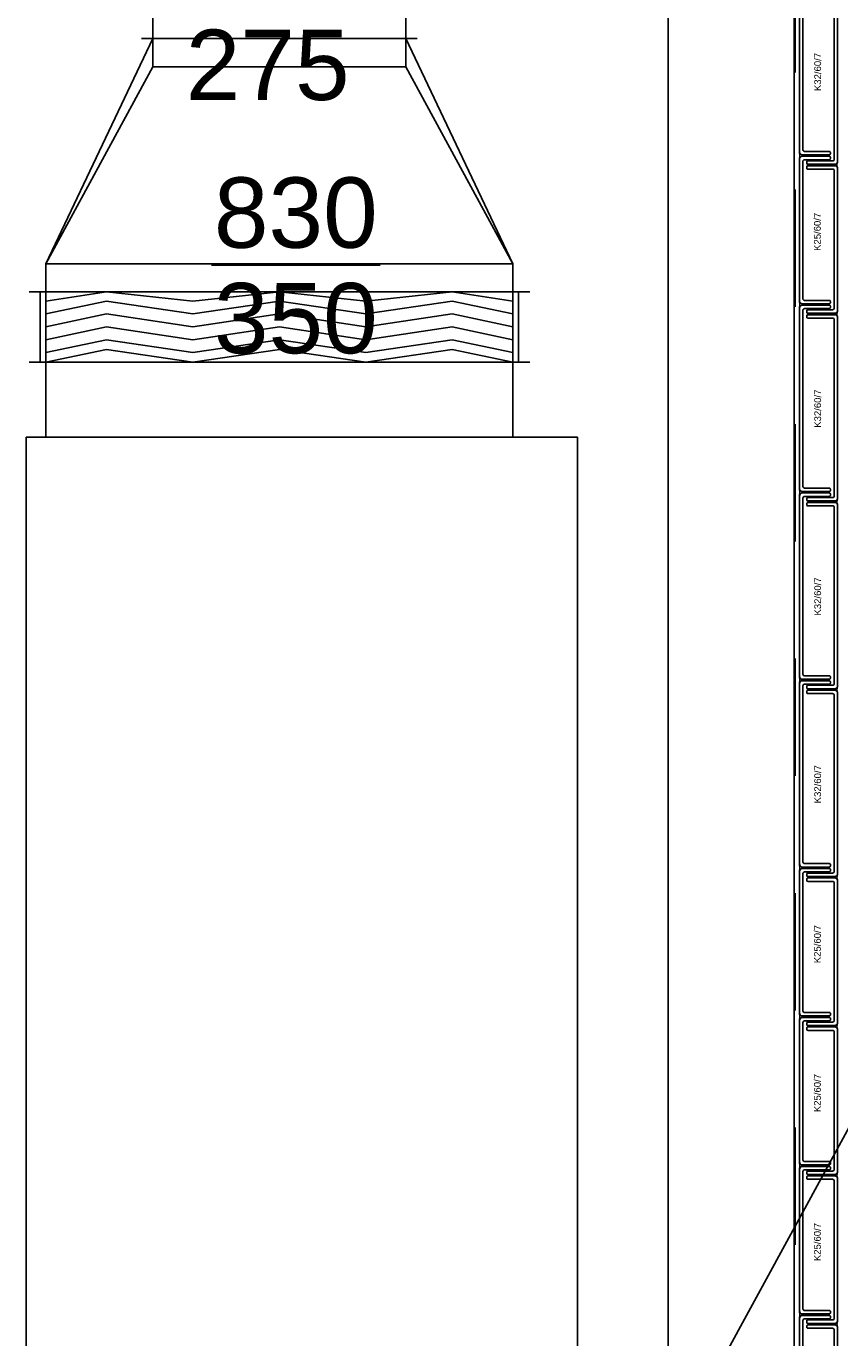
# Model space of a CAD drawing. Header units: metres. Extents: x 0 to 32.9, y 0 to 31.7.
# Tile 24 of 39: x 26.2 to 27.6, y 24.3 to 26.7. Entities that reach past the tile are written whole.
import ezdxf
from ezdxf.enums import TextEntityAlignment as Align

# ---------------------------------------------------------------- set-up
doc = ezdxf.new("R2010")
doc.units = ezdxf.units.M
doc.linetypes.add('Dash Style-1', pattern=[0.41664, 0.20828, -0.20836])
doc.linetypes.add('DGN Style 5', pattern=[0.320236, 0.137244, -0.182992])
for name, color, linetype in [('003ARCH_A', 7, 'Continuous'), ('003TX_TXT', 7, 'Continuous'), ('004TGA_L', 50, 'Continuous'), ('004TX_TXT', 7, 'Continuous')]:
    doc.layers.add(name, color=color, linetype=linetype)
doc.styles.add('ARIAL', font='arial.ttf')

msp = doc.modelspace()

# ---------------------------------------------------------------- linework, layer by layer
at = {"layer": '003ARCH_A', "color": 253, "linetype": 'Dash Style-1'}
msp.add_line((27.5184, 13.6555), (27.5184, 28.7372), dxfattribs=at)
at = {"layer": '003ARCH_A', "color": 253}
for p, q in [((27.5164, 28.6523), (27.5164, 13.6573)), ((27.2924, 28.4248), (27.2924, 13.8848))]:
    msp.add_line(p, q, dxfattribs=at)
at = {"layer": '003ARCH_A', "color": 253, "linetype": 'Continuous', "lineweight": 18}
for p, q in [((27.526, 26.4289), (27.5263, 26.4279)), ((27.526, 26.4281), (27.526, 26.4289)), ((27.526, 26.4278), (27.526, 26.4281)), ((27.5261, 26.4275), (27.526, 26.4278)), ((27.5261, 26.427), (27.5261, 26.4275)), ((27.5262, 26.4266), (27.5261, 26.427)), ((27.5263, 26.4261), (27.5262, 26.4266)), ((27.5263, 26.4279), (27.5269, 26.4269)), ((27.5264, 26.4244), (27.5263, 26.4261)), ((27.5264, 26.4238), (27.5264, 26.4244)), ((27.5269, 26.4269), (27.5279, 26.4259)), ((27.5279, 26.4259), (27.5289, 26.4253)), ((27.5289, 26.4253), (27.5299, 26.425)), ((27.5299, 26.425), (27.53, 26.4246)), ((27.53, 26.4246), (27.5301, 26.4244)), ((27.5301, 26.4244), (27.5301, 26.4242)), ((27.5301, 26.4242), (27.5301, 26.4239)), ((27.526, 26.4182), (27.5262, 26.4197)), ((27.5263, 26.4193), (27.526, 26.4182)), ((27.5262, 26.4202), (27.5263, 26.4206)), ((27.5262, 26.4197), (27.5262, 26.4202)), ((27.5263, 26.421), (27.5264, 26.4215)), ((27.5263, 26.4206), (27.5263, 26.421)), ((27.5269, 26.4203), (27.5263, 26.4193)), ((27.5264, 26.4231), (27.5264, 26.4238)), ((27.5264, 26.4226), (27.5264, 26.4231)), ((27.5264, 26.422), (27.5264, 26.4226)), ((27.5264, 26.4215), (27.5264, 26.422)), ((27.5279, 26.4213), (27.5269, 26.4203)), ((27.5289, 26.4218), (27.5279, 26.4213)), ((27.5299, 26.4222), (27.5289, 26.4218)), ((27.53, 26.4223), (27.5299, 26.4222)), ((27.5301, 26.4225), (27.53, 26.4223)), ((27.5301, 26.4239), (27.5301, 26.4238)), ((27.5301, 26.4238), (27.5301, 26.4235)), ((27.5301, 26.4235), (27.5301, 26.4233)), ((27.5301, 26.4233), (27.5301, 26.4231)), ((27.5301, 26.4231), (27.5301, 26.4229)), ((27.5301, 26.4229), (27.5301, 26.4225)), ((27.5895, 26.4075), (27.5894, 26.4073)), ((27.5894, 26.4073), (27.5894, 26.4071)), ((27.5894, 26.4071), (27.5894, 26.4069)), ((27.5894, 26.4069), (27.5894, 26.4067)), ((27.5894, 26.4067), (27.5894, 26.4065)), ((27.5894, 26.4065), (27.5894, 26.4062)), ((27.5894, 26.4062), (27.5894, 26.406)), ((27.5894, 26.406), (27.5895, 26.4057)), ((27.5896, 26.4082), (27.5895, 26.4078)), ((27.5895, 26.4078), (27.5895, 26.4075)), ((27.5895, 26.4057), (27.5895, 26.4054)), ((27.5895, 26.4054), (27.5896, 26.4053)), ((27.5906, 26.4085), (27.5896, 26.4082)), ((27.5896, 26.4053), (27.5906, 26.405)), ((27.5916, 26.4091), (27.5906, 26.4085)), ((27.5906, 26.405), (27.5916, 26.4044)), ((27.5926, 26.4101), (27.5916, 26.4091)), ((27.5916, 26.4044), (27.5926, 26.4034)), ((27.5932, 26.4111), (27.5926, 26.4101)), ((27.5926, 26.4034), (27.5932, 26.4024)), ((27.5931, 26.4075), (27.5932, 26.4092)), ((27.5931, 26.4069), (27.5931, 26.4075)), ((27.5931, 26.4063), (27.5931, 26.4069)), ((27.5931, 26.4058), (27.5931, 26.4063)), ((27.5931, 26.4051), (27.5931, 26.4058)), ((27.5932, 26.4046), (27.5931, 26.4051)), ((27.5935, 26.4121), (27.5932, 26.4111)), ((27.5932, 26.4092), (27.5934, 26.4098)), ((27.5932, 26.4042), (27.5932, 26.4046)), ((27.5932, 26.4038), (27.5932, 26.4042)), ((27.5933, 26.4033), (27.5932, 26.4038)), ((27.5932, 26.4024), (27.5935, 26.4014)), ((27.5934, 26.4029), (27.5933, 26.4033)), ((27.5934, 26.4102), (27.5935, 26.4106)), ((27.5934, 26.4098), (27.5934, 26.4102)), ((27.5935, 26.4014), (27.5934, 26.4029)), ((27.5935, 26.4113), (27.5935, 26.4121)), ((27.5935, 26.4109), (27.5935, 26.4113)), ((27.5935, 26.4106), (27.5935, 26.4109)), ((27.526, 26.1643), (27.5263, 26.1633)), ((27.526, 26.1635), (27.526, 26.1643)), ((27.526, 26.1632), (27.526, 26.1635)), ((27.526, 26.1628), (27.526, 26.1632)), ((27.5261, 26.1624), (27.526, 26.1628)), ((27.526, 26.1536), (27.5261, 26.1551)), ((27.5263, 26.1546), (27.526, 26.1536)), ((27.5261, 26.162), (27.5261, 26.1624)), ((27.5263, 26.1615), (27.5261, 26.162)), ((27.5261, 26.1551), (27.5262, 26.1556)), ((27.5262, 26.1556), (27.5263, 26.156)), ((27.5263, 26.1633), (27.5269, 26.1623)), ((27.5264, 26.1597), (27.5263, 26.1615)), ((27.5263, 26.1569), (27.5264, 26.1574)), ((27.5263, 26.1564), (27.5263, 26.1569)), ((27.5263, 26.156), (27.5263, 26.1564)), ((27.5269, 26.1556), (27.5263, 26.1546)), ((27.5264, 26.1592), (27.5264, 26.1597)), ((27.5264, 26.1585), (27.5264, 26.1592)), ((27.5264, 26.158), (27.5264, 26.1585)), ((27.5264, 26.1574), (27.5264, 26.158)), ((27.5269, 26.1623), (27.5279, 26.1613)), ((27.5279, 26.1566), (27.5269, 26.1556)), ((27.5279, 26.1613), (27.5289, 26.1607)), ((27.5289, 26.1572), (27.5279, 26.1566)), ((27.5289, 26.1607), (27.5299, 26.1604)), ((27.5299, 26.1575), (27.5289, 26.1572)), ((27.5299, 26.1604), (27.53, 26.16)), ((27.53, 26.1577), (27.5299, 26.1575)), ((27.53, 26.16), (27.53, 26.1598)), ((27.53, 26.1598), (27.5301, 26.1595)), ((27.5301, 26.1582), (27.53, 26.1579)), ((27.53, 26.1579), (27.53, 26.1577)), ((27.5301, 26.1595), (27.5301, 26.1593)), ((27.5301, 26.1593), (27.5301, 26.1591)), ((27.5301, 26.1591), (27.5301, 26.1589)), ((27.5301, 26.1589), (27.5301, 26.1587)), ((27.5301, 26.1587), (27.5301, 26.1585)), ((27.5301, 26.1585), (27.5301, 26.1582)), ((27.5926, 26.1455), (27.5916, 26.1445)), ((27.5932, 26.1465), (27.5926, 26.1455)), ((27.5931, 26.1429), (27.5933, 26.1446)), ((27.5936, 26.1475), (27.5932, 26.1465)), ((27.5933, 26.1446), (27.5934, 26.1452)), ((27.5934, 26.1452), (27.5935, 26.1455)), ((27.5935, 26.1467), (27.5936, 26.1475)), ((27.5935, 26.1463), (27.5935, 26.1467)), ((27.5935, 26.146), (27.5935, 26.1463)), ((27.5935, 26.1455), (27.5935, 26.146)), ((27.5895, 26.1423), (27.5894, 26.1421)), ((27.5894, 26.1421), (27.5894, 26.1419)), ((27.5894, 26.1419), (27.5895, 26.1416)), ((27.5896, 26.1436), (27.5895, 26.1431)), ((27.5895, 26.1431), (27.5895, 26.1429)), ((27.5895, 26.1429), (27.5895, 26.1427)), ((27.5895, 26.1427), (27.5895, 26.1425)), ((27.5895, 26.1425), (27.5895, 26.1423)), ((27.5895, 26.1416), (27.5895, 26.1414)), ((27.5895, 26.1414), (27.5895, 26.141)), ((27.5895, 26.141), (27.5896, 26.1408)), ((27.5906, 26.1439), (27.5896, 26.1436)), ((27.5896, 26.1408), (27.5896, 26.1407)), ((27.5896, 26.1407), (27.5906, 26.1404)), ((27.5916, 26.1445), (27.5906, 26.1439)), ((27.5906, 26.1404), (27.5916, 26.1398)), ((27.5916, 26.1398), (27.5926, 26.1388)), ((27.5926, 26.1388), (27.5932, 26.1378)), ((27.5931, 26.1423), (27.5931, 26.1429)), ((27.5931, 26.1417), (27.5931, 26.1423)), ((27.5931, 26.1412), (27.5931, 26.1417)), ((27.5932, 26.1405), (27.5931, 26.1412)), ((27.5932, 26.14), (27.5932, 26.1405)), ((27.5932, 26.1396), (27.5932, 26.14)), ((27.5933, 26.1392), (27.5932, 26.1396)), ((27.5932, 26.1378), (27.5936, 26.1368)), ((27.5933, 26.1387), (27.5933, 26.1392)), ((27.5934, 26.1383), (27.5933, 26.1387)), ((27.5936, 26.1368), (27.5934, 26.1383)), ((27.526, 25.8307), (27.5263, 25.8297)), ((27.526, 25.8299), (27.526, 25.8307)), ((27.526, 25.8296), (27.526, 25.8299)), ((27.5261, 25.8293), (27.526, 25.8296)), ((27.526, 25.82), (27.5262, 25.8215)), ((27.5263, 25.821), (27.526, 25.82)), ((27.5261, 25.8288), (27.5261, 25.8293)), ((27.5262, 25.8284), (27.5261, 25.8288)), ((27.5263, 25.8279), (27.5262, 25.8284)), ((27.5262, 25.822), (27.5263, 25.8224)), ((27.5262, 25.8215), (27.5262, 25.822)), ((27.5263, 25.8297), (27.5269, 25.8287)), ((27.5264, 25.8262), (27.5263, 25.8279)), ((27.5263, 25.8228), (27.5264, 25.8233)), ((27.5263, 25.8224), (27.5263, 25.8228)), ((27.5269, 25.8221), (27.5263, 25.821)), ((27.5264, 25.8256), (27.5264, 25.8262)), ((27.5264, 25.8249), (27.5264, 25.8256)), ((27.5264, 25.8244), (27.5264, 25.8249)), ((27.5264, 25.8238), (27.5264, 25.8244)), ((27.5264, 25.8233), (27.5264, 25.8238)), ((27.5269, 25.8287), (27.5279, 25.8277)), ((27.5279, 25.8231), (27.5269, 25.8221)), ((27.5279, 25.8277), (27.5289, 25.8271)), ((27.5289, 25.8236), (27.5279, 25.8231)), ((27.5289, 25.8271), (27.5299, 25.8268)), ((27.5299, 25.824), (27.5289, 25.8236)), ((27.5299, 25.8268), (27.53, 25.8264)), ((27.53, 25.8241), (27.5299, 25.824)), ((27.53, 25.8264), (27.5301, 25.8262)), ((27.5301, 25.8243), (27.53, 25.8241)), ((27.5301, 25.8262), (27.5301, 25.826)), ((27.5301, 25.826), (27.5301, 25.8257)), ((27.5301, 25.8257), (27.5301, 25.8255)), ((27.5301, 25.8255), (27.5301, 25.8253)), ((27.5301, 25.8253), (27.5301, 25.8251)), ((27.5301, 25.8251), (27.5301, 25.8249)), ((27.5301, 25.8249), (27.5301, 25.8247)), ((27.5301, 25.8247), (27.5301, 25.8243)), ((27.5895, 25.8087), (27.5894, 25.8084)), ((27.5894, 25.8084), (27.5894, 25.8082)), ((27.5894, 25.8082), (27.5895, 25.808)), ((27.5896, 25.8099), (27.5895, 25.8095)), ((27.5895, 25.8095), (27.5895, 25.8093)), ((27.5895, 25.8093), (27.5895, 25.8091)), ((27.5895, 25.8091), (27.5895, 25.8088)), ((27.5895, 25.8088), (27.5895, 25.8087)), ((27.5895, 25.808), (27.5895, 25.8078)), ((27.5895, 25.8078), (27.5895, 25.8074)), ((27.5895, 25.8074), (27.5896, 25.8072)), ((27.5906, 25.8103), (27.5896, 25.8099)), ((27.5896, 25.8072), (27.5896, 25.8071)), ((27.5896, 25.8071), (27.5906, 25.8068)), ((27.5916, 25.8108), (27.5906, 25.8103)), ((27.5906, 25.8068), (27.5916, 25.8062)), ((27.5926, 25.8118), (27.5916, 25.8108)), ((27.5916, 25.8062), (27.5926, 25.8052)), ((27.5932, 25.8128), (27.5926, 25.8118)), ((27.5926, 25.8052), (27.5932, 25.8042)), ((27.5931, 25.8093), (27.5933, 25.811)), ((27.5931, 25.8087), (27.5931, 25.8093)), ((27.5931, 25.8081), (27.5931, 25.8087)), ((27.5931, 25.8075), (27.5931, 25.8081)), ((27.5932, 25.8069), (27.5931, 25.8075)), ((27.5936, 25.8139), (27.5932, 25.8128)), ((27.5932, 25.8064), (27.5932, 25.8069)), ((27.5932, 25.806), (27.5932, 25.8064)), ((27.5933, 25.8056), (27.5932, 25.806)), ((27.5932, 25.8042), (27.5936, 25.8032)), ((27.5933, 25.811), (27.5934, 25.8115)), ((27.5933, 25.8051), (27.5933, 25.8056)), ((27.5934, 25.8046), (27.5933, 25.8051)), ((27.5934, 25.8115), (27.5935, 25.8119)), ((27.5936, 25.8032), (27.5934, 25.8046)), ((27.5935, 25.8131), (27.5936, 25.8139)), ((27.5935, 25.8127), (27.5935, 25.8131)), ((27.5935, 25.8124), (27.5935, 25.8127)), ((27.5935, 25.8119), (27.5935, 25.8124)), ((27.526, 25.4971), (27.5263, 25.4961)), ((27.526, 25.4963), (27.526, 25.4971)), ((27.526, 25.4959), (27.526, 25.4963)), ((27.5261, 25.4956), (27.526, 25.4959)), ((27.5261, 25.4952), (27.5261, 25.4956)), ((27.5262, 25.4948), (27.5261, 25.4952)), ((27.5263, 25.4943), (27.5262, 25.4948)), ((27.5263, 25.4961), (27.5269, 25.4951)), ((27.5264, 25.4925), (27.5263, 25.4943)), ((27.5264, 25.4919), (27.5264, 25.4925)), ((27.5269, 25.4951), (27.5279, 25.4941)), ((27.5279, 25.4941), (27.5289, 25.4935)), ((27.5289, 25.4935), (27.5299, 25.4932)), ((27.5299, 25.4932), (27.53, 25.4928)), ((27.53, 25.4928), (27.5301, 25.4926)), ((27.5301, 25.4926), (27.5301, 25.4923)), ((27.5301, 25.4923), (27.5301, 25.4921)), ((27.5301, 25.4921), (27.5301, 25.4919)), ((27.526, 25.4864), (27.5262, 25.4879)), ((27.5263, 25.4874), (27.526, 25.4864)), ((27.5262, 25.4884), (27.5263, 25.4888)), ((27.5262, 25.4879), (27.5262, 25.4884)), ((27.5263, 25.4892), (27.5264, 25.4897)), ((27.5263, 25.4888), (27.5263, 25.4892)), ((27.5269, 25.4884), (27.5263, 25.4874)), ((27.5264, 25.4913), (27.5264, 25.4919)), ((27.5264, 25.4908), (27.5264, 25.4913)), ((27.5264, 25.4902), (27.5264, 25.4908)), ((27.5264, 25.4897), (27.5264, 25.4902)), ((27.5279, 25.4894), (27.5269, 25.4884)), ((27.5289, 25.49), (27.5279, 25.4894)), ((27.5299, 25.4903), (27.5289, 25.49)), ((27.53, 25.4905), (27.5299, 25.4903)), ((27.5301, 25.4907), (27.53, 25.4905)), ((27.5301, 25.4919), (27.5301, 25.4917)), ((27.5301, 25.4917), (27.5301, 25.4915)), ((27.5301, 25.4915), (27.5301, 25.4913)), ((27.5301, 25.4913), (27.5301, 25.491)), ((27.5301, 25.491), (27.5301, 25.4907)), ((27.5897, 25.4763), (27.5895, 25.4759)), ((27.5895, 25.4759), (27.5895, 25.4757)), ((27.5895, 25.4757), (27.5895, 25.4754)), ((27.5895, 25.4754), (27.5895, 25.4752)), ((27.5895, 25.4752), (27.5895, 25.475)), ((27.5895, 25.475), (27.5895, 25.4748)), ((27.5895, 25.4748), (27.5895, 25.4746)), ((27.5895, 25.4746), (27.5895, 25.4744)), ((27.5895, 25.4744), (27.5895, 25.4742)), ((27.5895, 25.4742), (27.5895, 25.4738)), ((27.5895, 25.4738), (27.5896, 25.4736)), ((27.5896, 25.4736), (27.5897, 25.4735)), ((27.5907, 25.4766), (27.5897, 25.4763)), ((27.5897, 25.4735), (27.5907, 25.4731)), ((27.5917, 25.4772), (27.5907, 25.4766)), ((27.5907, 25.4731), (27.5917, 25.4726)), ((27.5927, 25.4782), (27.5917, 25.4772)), ((27.5917, 25.4726), (27.5927, 25.4715)), ((27.5933, 25.4792), (27.5927, 25.4782)), ((27.5927, 25.4715), (27.5933, 25.4705)), ((27.5931, 25.4757), (27.5933, 25.4774)), ((27.5931, 25.4751), (27.5931, 25.4757)), ((27.5931, 25.4744), (27.5931, 25.4751)), ((27.5931, 25.4739), (27.5931, 25.4744)), ((27.5932, 25.4733), (27.5931, 25.4739)), ((27.5932, 25.4728), (27.5932, 25.4733)), ((27.5933, 25.4723), (27.5932, 25.4728)), ((27.5936, 25.4802), (27.5933, 25.4792)), ((27.5933, 25.4774), (27.5934, 25.4779)), ((27.5933, 25.4719), (27.5933, 25.4723)), ((27.5933, 25.4715), (27.5933, 25.4719)), ((27.5934, 25.471), (27.5933, 25.4715)), ((27.5933, 25.4705), (27.5936, 25.4695)), ((27.5934, 25.4779), (27.5935, 25.4783)), ((27.5936, 25.4695), (27.5934, 25.471)), ((27.5935, 25.4788), (27.5936, 25.4791)), ((27.5935, 25.4783), (27.5935, 25.4788)), ((27.5936, 25.4794), (27.5936, 25.4802)), ((27.5936, 25.4791), (27.5936, 25.4794)), ((27.526, 25.1635), (27.5263, 25.1625)), ((27.526, 25.1627), (27.526, 25.1635)), ((27.526, 25.1623), (27.526, 25.1627)), ((27.5261, 25.162), (27.526, 25.1623)), ((27.526, 25.1528), (27.5262, 25.1543)), ((27.5263, 25.1538), (27.526, 25.1528)), ((27.5261, 25.1615), (27.5261, 25.162)), ((27.5262, 25.1612), (27.5261, 25.1615)), ((27.5263, 25.1606), (27.5262, 25.1612)), ((27.5262, 25.1543), (27.5263, 25.1547)), ((27.5263, 25.1625), (27.5269, 25.1615)), ((27.5265, 25.1589), (27.5263, 25.1606)), ((27.5263, 25.1556), (27.5264, 25.156)), ((27.5263, 25.1552), (27.5263, 25.1556)), ((27.5263, 25.1547), (27.5263, 25.1552)), ((27.5269, 25.1548), (27.5263, 25.1538)), ((27.5264, 25.1565), (27.5265, 25.1572)), ((27.5264, 25.156), (27.5264, 25.1565)), ((27.5265, 25.1583), (27.5265, 25.1589)), ((27.5265, 25.1577), (27.5265, 25.1583)), ((27.5265, 25.1572), (27.5265, 25.1577)), ((27.5269, 25.1615), (27.5279, 25.1605)), ((27.5279, 25.1558), (27.5269, 25.1548)), ((27.5279, 25.1605), (27.5289, 25.1599)), ((27.5289, 25.1564), (27.5279, 25.1558)), ((27.5289, 25.1599), (27.5299, 25.1596)), ((27.5299, 25.1567), (27.5289, 25.1564)), ((27.5299, 25.1596), (27.5301, 25.1592)), ((27.53, 25.1568), (27.5299, 25.1567)), ((27.5301, 25.1571), (27.53, 25.1568)), ((27.5301, 25.1592), (27.5301, 25.1589)), ((27.5301, 25.1589), (27.5301, 25.1587)), ((27.5301, 25.1587), (27.5301, 25.1585)), ((27.5301, 25.1585), (27.5301, 25.1583)), ((27.5301, 25.1583), (27.5301, 25.1581)), ((27.5301, 25.1581), (27.5301, 25.1579)), ((27.5301, 25.1579), (27.5301, 25.1576)), ((27.5301, 25.1576), (27.5301, 25.1574)), ((27.5301, 25.1574), (27.5301, 25.1571)), ((27.5897, 25.1427), (27.5896, 25.1423)), ((27.5907, 25.1431), (27.5897, 25.1427)), ((27.5917, 25.1436), (27.5907, 25.1431)), ((27.5927, 25.1446), (27.5917, 25.1436)), ((27.5933, 25.1456), (27.5927, 25.1446)), ((27.5932, 25.1421), (27.5933, 25.1438)), ((27.5936, 25.1466), (27.5933, 25.1456)), ((27.5933, 25.1438), (27.5935, 25.1443)), ((27.5935, 25.1447), (27.5936, 25.1452)), ((27.5935, 25.1443), (27.5935, 25.1447)), ((27.5936, 25.1459), (27.5936, 25.1466)), ((27.5936, 25.1455), (27.5936, 25.1459)), ((27.5936, 25.1452), (27.5936, 25.1455)), ((27.5896, 25.1423), (27.5895, 25.1421)), ((27.5895, 25.1421), (27.5895, 25.1419)), ((27.5895, 25.1419), (27.5895, 25.1416)), ((27.5895, 25.1416), (27.5895, 25.1415)), ((27.5895, 25.1415), (27.5895, 25.1412)), ((27.5895, 25.1412), (27.5895, 25.141)), ((27.5895, 25.141), (27.5895, 25.1408)), ((27.5895, 25.1408), (27.5895, 25.1406)), ((27.5895, 25.1406), (27.5895, 25.1402)), ((27.5895, 25.1402), (27.5896, 25.14)), ((27.5896, 25.14), (27.5897, 25.1399)), ((27.5897, 25.1399), (27.5907, 25.1396)), ((27.5907, 25.1396), (27.5917, 25.139)), ((27.5917, 25.139), (27.5927, 25.138)), ((27.5927, 25.138), (27.5933, 25.137)), ((27.5932, 25.1415), (27.5932, 25.1421)), ((27.5932, 25.1409), (27.5932, 25.1415)), ((27.5932, 25.1403), (27.5932, 25.1409)), ((27.5932, 25.1397), (27.5932, 25.1403)), ((27.5932, 25.1392), (27.5932, 25.1397)), ((27.5933, 25.1387), (27.5932, 25.1392)), ((27.5933, 25.1384), (27.5933, 25.1387)), ((27.5934, 25.1379), (27.5933, 25.1384)), ((27.5933, 25.137), (27.5936, 25.136)), ((27.5934, 25.1374), (27.5934, 25.1379)), ((27.5936, 25.136), (27.5934, 25.1374)), ((27.5261, 24.8989), (27.5264, 24.8979)), ((27.5261, 24.8981), (27.5261, 24.8989)), ((27.5261, 24.8977), (27.5261, 24.8981)), ((27.5261, 24.8974), (27.5261, 24.8977)), ((27.5262, 24.8969), (27.5261, 24.8974)), ((27.5261, 24.8882), (27.5262, 24.8897)), ((27.5264, 24.8892), (27.5261, 24.8882)), ((27.5262, 24.8966), (27.5262, 24.8969)), ((27.5263, 24.896), (27.5262, 24.8966)), ((27.5262, 24.8897), (27.5263, 24.8901)), ((27.5265, 24.8943), (27.5263, 24.896)), ((27.5263, 24.8906), (27.5264, 24.891)), ((27.5263, 24.8901), (27.5263, 24.8906)), ((27.5264, 24.8979), (27.527, 24.8969)), ((27.5264, 24.8919), (27.5265, 24.8926)), ((27.5264, 24.8914), (27.5264, 24.8919)), ((27.5264, 24.891), (27.5264, 24.8914)), ((27.527, 24.8902), (27.5264, 24.8892)), ((27.5265, 24.8937), (27.5265, 24.8943)), ((27.5265, 24.8931), (27.5265, 24.8937)), ((27.5265, 24.8926), (27.5265, 24.8931)), ((27.527, 24.8969), (27.528, 24.8959)), ((27.528, 24.8912), (27.527, 24.8902)), ((27.528, 24.8959), (27.529, 24.8953)), ((27.529, 24.8918), (27.528, 24.8912)), ((27.529, 24.8953), (27.53, 24.895)), ((27.53, 24.8921), (27.529, 24.8918)), ((27.53, 24.895), (27.5301, 24.8945)), ((27.5301, 24.8924), (27.53, 24.8922)), ((27.53, 24.8922), (27.53, 24.8921)), ((27.5301, 24.8945), (27.5301, 24.8943)), ((27.5301, 24.8943), (27.5301, 24.8941)), ((27.5301, 24.8941), (27.5302, 24.8939)), ((27.5302, 24.8933), (27.5301, 24.893)), ((27.5301, 24.893), (27.5301, 24.8928)), ((27.5301, 24.8928), (27.5301, 24.8924)), ((27.5302, 24.8939), (27.5302, 24.8937)), ((27.5302, 24.8937), (27.5302, 24.8935)), ((27.5302, 24.8935), (27.5302, 24.8933)), ((27.5896, 24.8777), (27.5895, 24.8775)), ((27.5895, 24.8775), (27.5895, 24.8772)), ((27.5895, 24.8772), (27.5895, 24.877)), ((27.5895, 24.877), (27.5895, 24.8768)), ((27.5895, 24.8768), (27.5895, 24.8766)), ((27.5895, 24.8766), (27.5895, 24.8764)), ((27.5895, 24.8764), (27.5895, 24.8762)), ((27.5895, 24.8762), (27.5895, 24.8759)), ((27.5895, 24.8759), (27.5895, 24.8756)), ((27.5895, 24.8756), (27.5896, 24.8754)), ((27.5897, 24.8781), (27.5896, 24.8777)), ((27.5896, 24.8754), (27.5897, 24.8753)), ((27.5907, 24.8784), (27.5897, 24.8781)), ((27.5897, 24.8753), (27.5907, 24.8749)), ((27.5917, 24.879), (27.5907, 24.8784)), ((27.5907, 24.8749), (27.5917, 24.8743)), ((27.5927, 24.88), (27.5917, 24.879)), ((27.5917, 24.8743), (27.5927, 24.8733)), ((27.5933, 24.881), (27.5927, 24.88)), ((27.5927, 24.8733), (27.5933, 24.8723)), ((27.5932, 24.8775), (27.5933, 24.8792)), ((27.5932, 24.8769), (27.5932, 24.8775)), ((27.5932, 24.8762), (27.5932, 24.8769)), ((27.5932, 24.8757), (27.5932, 24.8762)), ((27.5932, 24.8751), (27.5932, 24.8757)), ((27.5932, 24.8746), (27.5932, 24.8751)), ((27.5933, 24.8741), (27.5932, 24.8746)), ((27.5936, 24.882), (27.5933, 24.881)), ((27.5933, 24.8792), (27.5935, 24.8797)), ((27.5933, 24.8737), (27.5933, 24.8741)), ((27.5934, 24.8733), (27.5933, 24.8737)), ((27.5933, 24.8723), (27.5936, 24.8713)), ((27.5934, 24.8728), (27.5934, 24.8733)), ((27.5936, 24.8713), (27.5934, 24.8728)), ((27.5935, 24.8801), (27.5936, 24.8806)), ((27.5935, 24.8797), (27.5935, 24.8801)), ((27.5936, 24.8812), (27.5936, 24.882)), ((27.5936, 24.8809), (27.5936, 24.8812)), ((27.5936, 24.8806), (27.5936, 24.8809)), ((27.5261, 24.6342), (27.5264, 24.6332)), ((27.5261, 24.6335), (27.5261, 24.6342)), ((27.5261, 24.6331), (27.5261, 24.6335)), ((27.5261, 24.6328), (27.5261, 24.6331)), ((27.5262, 24.6323), (27.5261, 24.6328)), ((27.5262, 24.6319), (27.5262, 24.6323)), ((27.5263, 24.6314), (27.5262, 24.6319)), ((27.5265, 24.6297), (27.5263, 24.6314)), ((27.5264, 24.6332), (27.527, 24.6322)), ((27.527, 24.6322), (27.528, 24.6312)), ((27.528, 24.6312), (27.529, 24.6307)), ((27.529, 24.6307), (27.53, 24.6303)), ((27.53, 24.6303), (27.5301, 24.6299)), ((27.5301, 24.6299), (27.5301, 24.6297)), ((27.5261, 24.6236), (27.5262, 24.625)), ((27.5264, 24.6246), (27.5261, 24.6236)), ((27.5262, 24.625), (27.5263, 24.6255)), ((27.5263, 24.626), (27.5264, 24.6263)), ((27.5263, 24.6255), (27.5263, 24.626)), ((27.5264, 24.6273), (27.5265, 24.6279)), ((27.5264, 24.6268), (27.5264, 24.6273)), ((27.5264, 24.6263), (27.5264, 24.6268)), ((27.527, 24.6256), (27.5264, 24.6246)), ((27.5265, 24.6291), (27.5265, 24.6297)), ((27.5265, 24.6285), (27.5265, 24.6291)), ((27.5265, 24.6279), (27.5265, 24.6285)), ((27.528, 24.6266), (27.527, 24.6256)), ((27.529, 24.6272), (27.528, 24.6266)), ((27.53, 24.6275), (27.529, 24.6272)), ((27.5301, 24.6278), (27.53, 24.6276)), ((27.53, 24.6276), (27.53, 24.6275)), ((27.5301, 24.6297), (27.5301, 24.6295)), ((27.5301, 24.6295), (27.5302, 24.6292)), ((27.5302, 24.6286), (27.5301, 24.6284)), ((27.5301, 24.6284), (27.5301, 24.6282)), ((27.5301, 24.6282), (27.5301, 24.6278)), ((27.5302, 24.6292), (27.5302, 24.6291)), ((27.5302, 24.6291), (27.5302, 24.6288)), ((27.5302, 24.6288), (27.5302, 24.6286)), ((27.5896, 24.613), (27.5895, 24.6128)), ((27.5895, 24.6128), (27.5895, 24.6126)), ((27.5895, 24.6126), (27.5895, 24.6124)), ((27.5895, 24.6124), (27.5895, 24.6122)), ((27.5895, 24.6122), (27.5895, 24.612)), ((27.5895, 24.612), (27.5895, 24.6118)), ((27.5895, 24.6118), (27.5895, 24.6115)), ((27.5895, 24.6115), (27.5895, 24.6113)), ((27.5895, 24.6113), (27.5895, 24.6109)), ((27.5895, 24.6109), (27.5896, 24.6107)), ((27.5897, 24.6135), (27.5896, 24.613)), ((27.5896, 24.6107), (27.5897, 24.6106)), ((27.5907, 24.6138), (27.5897, 24.6135)), ((27.5897, 24.6106), (27.5907, 24.6103)), ((27.5917, 24.6144), (27.5907, 24.6138)), ((27.5907, 24.6103), (27.5917, 24.6097)), ((27.5927, 24.6154), (27.5917, 24.6144)), ((27.5917, 24.6097), (27.5927, 24.6087)), ((27.5933, 24.6164), (27.5927, 24.6154)), ((27.5927, 24.6087), (27.5933, 24.6077)), ((27.5932, 24.6128), (27.5933, 24.6145)), ((27.5932, 24.6122), (27.5932, 24.6128)), ((27.5932, 24.6116), (27.5932, 24.6122)), ((27.5932, 24.6111), (27.5932, 24.6116)), ((27.5932, 24.6104), (27.5932, 24.6111)), ((27.5932, 24.6099), (27.5932, 24.6104)), ((27.5933, 24.6095), (27.5932, 24.6099)), ((27.5936, 24.6174), (27.5933, 24.6164)), ((27.5933, 24.6145), (27.5935, 24.6151)), ((27.5933, 24.6091), (27.5933, 24.6095)), ((27.5934, 24.6086), (27.5933, 24.6091)), ((27.5933, 24.6077), (27.5936, 24.6067)), ((27.5934, 24.6082), (27.5934, 24.6086)), ((27.5936, 24.6067), (27.5934, 24.6082)), ((27.5935, 24.6154), (27.5936, 24.6159)), ((27.5935, 24.6151), (27.5935, 24.6154)), ((27.5936, 24.6166), (27.5936, 24.6174)), ((27.5936, 24.6162), (27.5936, 24.6166)), ((27.5936, 24.6159), (27.5936, 24.6162)), ((27.5261, 24.3696), (27.5264, 24.3686)), ((27.5261, 24.3688), (27.5261, 24.3696)), ((27.5261, 24.3684), (27.5261, 24.3688)), ((27.5261, 24.3681), (27.5261, 24.3684)), ((27.5262, 24.3677), (27.5261, 24.3681)), ((27.5261, 24.3589), (27.5262, 24.3604)), ((27.5264, 24.3599), (27.5261, 24.3589)), ((27.5262, 24.3673), (27.5262, 24.3677)), ((27.5263, 24.3667), (27.5262, 24.3673)), ((27.5262, 24.3604), (27.5263, 24.3609)), ((27.5265, 24.365), (27.5263, 24.3667)), ((27.5263, 24.3613), (27.5264, 24.3617)), ((27.5263, 24.3609), (27.5263, 24.3613)), ((27.5264, 24.3686), (27.527, 24.3676)), ((27.5264, 24.3626), (27.5265, 24.3633)), ((27.5264, 24.3622), (27.5264, 24.3626)), ((27.5264, 24.3617), (27.5264, 24.3622)), ((27.527, 24.3609), (27.5264, 24.3599)), ((27.5265, 24.3644), (27.5265, 24.365)), ((27.5265, 24.3638), (27.5265, 24.3644)), ((27.5265, 24.3633), (27.5265, 24.3638)), ((27.527, 24.3676), (27.528, 24.3666)), ((27.528, 24.3619), (27.527, 24.3609)), ((27.528, 24.3666), (27.529, 24.366)), ((27.529, 24.3625), (27.528, 24.3619)), ((27.529, 24.366), (27.53, 24.3657)), ((27.53, 24.3628), (27.529, 24.3625)), ((27.53, 24.3657), (27.5301, 24.3653)), ((27.5301, 24.3632), (27.53, 24.363)), ((27.53, 24.363), (27.53, 24.3628)), ((27.5301, 24.3653), (27.5301, 24.365)), ((27.5301, 24.365), (27.5301, 24.3648)), ((27.5301, 24.3648), (27.5302, 24.3646)), ((27.5302, 24.364), (27.5301, 24.3637)), ((27.5301, 24.3637), (27.5301, 24.3635)), ((27.5301, 24.3635), (27.5301, 24.3632)), ((27.5302, 24.3646), (27.5302, 24.3644)), ((27.5302, 24.3644), (27.5302, 24.3642)), ((27.5302, 24.3642), (27.5302, 24.364)), ((27.5927, 24.3507), (27.5917, 24.3497)), ((27.5933, 24.3517), (27.5927, 24.3507)), ((27.5936, 24.3527), (27.5933, 24.3517)), ((27.5934, 24.3499), (27.5935, 24.3504)), ((27.5935, 24.3508), (27.5936, 24.3513)), ((27.5935, 24.3504), (27.5935, 24.3508)), ((27.5936, 24.3519), (27.5936, 24.3527)), ((27.5936, 24.3516), (27.5936, 24.3519)), ((27.5936, 24.3513), (27.5936, 24.3516)), ((27.5896, 24.3479), (27.5895, 24.3477)), ((27.5895, 24.3477), (27.5895, 24.3475)), ((27.5895, 24.3475), (27.5895, 24.3473)), ((27.5895, 24.3473), (27.5895, 24.3471)), ((27.5895, 24.3471), (27.5896, 24.3469)), ((27.5897, 24.3488), (27.5896, 24.3484)), ((27.5896, 24.3484), (27.5896, 24.3482)), ((27.5896, 24.3482), (27.5896, 24.3479)), ((27.5896, 24.3469), (27.5896, 24.3466)), ((27.5896, 24.3466), (27.5896, 24.3463)), ((27.5896, 24.3463), (27.5897, 24.3461)), ((27.5907, 24.3491), (27.5897, 24.3488)), ((27.5897, 24.3461), (27.5897, 24.3459)), ((27.5897, 24.3459), (27.5907, 24.3456)), ((27.5917, 24.3497), (27.5907, 24.3491)), ((27.5907, 24.3456), (27.5917, 24.345)), ((27.5917, 24.345), (27.5927, 24.344)), ((27.5927, 24.344), (27.5933, 24.343)), ((27.5932, 24.3481), (27.5934, 24.3499)), ((27.5932, 24.3476), (27.5932, 24.3481)), ((27.5932, 24.3469), (27.5932, 24.3476)), ((27.5932, 24.3464), (27.5932, 24.3469)), ((27.5933, 24.3458), (27.5932, 24.3464)), ((27.5933, 24.3453), (27.5933, 24.3458)), ((27.5933, 24.3448), (27.5933, 24.3453)), ((27.5934, 24.3444), (27.5933, 24.3448)), ((27.5933, 24.343), (27.5936, 24.342)), ((27.5934, 24.344), (27.5934, 24.3444)), ((27.5935, 24.3435), (27.5934, 24.344)), ((27.5936, 24.342), (27.5935, 24.3435))]:
    msp.add_line(p, q, dxfattribs=at)
at = {"layer": '003ARCH_A', "color": 253}
for points in [[(27.5259, 26.4299), (27.5259, 26.7509, -0.414214), (27.5309, 26.7559), (27.5789, 26.7559, -0.414214), (27.5809, 26.7539), (27.5809, 26.7518, -0.414214), (27.5789, 26.7498), (27.535, 26.7498, 0.414214), (27.532, 26.7468), (27.532, 26.4339, 0.414214), (27.535, 26.4309), (27.5789, 26.4309, -0.414214), (27.5809, 26.4289), (27.5809, 26.4269, -0.198912), (27.5803, 26.4255, -0.198912), (27.5789, 26.4249), (27.5309, 26.4249, -0.198912), (27.5274, 26.4264, -0.198912), (27.5259, 26.4299)], [(27.5937, 26.7341), (27.5937, 26.4131, -0.414214), (27.5887, 26.4081), (27.5407, 26.4081, -0.414214), (27.5387, 26.4101), (27.5387, 26.4121, -0.414214), (27.5407, 26.4141), (27.5846, 26.4141, 0.414214), (27.5876, 26.4171), (27.5876, 26.73, 0.414214), (27.5846, 26.733), (27.5407, 26.733, -0.414214), (27.5387, 26.735), (27.5387, 26.7371, -0.198912), (27.5393, 26.7385, -0.198912), (27.5407, 26.7391), (27.5887, 26.7391, -0.198912), (27.5922, 26.7376, -0.198912), (27.5937, 26.7341)], [(27.5259, 26.1653), (27.5259, 26.4173, -0.414214), (27.5309, 26.4223), (27.5789, 26.4223, -0.414214), (27.5809, 26.4203), (27.5809, 26.4182, -0.414214), (27.5789, 26.4162), (27.5349, 26.4162, 0.414214), (27.5319, 26.4132), (27.5319, 26.1693, 0.414214), (27.5349, 26.1663), (27.5789, 26.1663, -0.414214), (27.5809, 26.1643), (27.5809, 26.1623, -0.198912), (27.5803, 26.1609, -0.198912), (27.5789, 26.1603), (27.5309, 26.1603, -0.198912), (27.5273, 26.1617, -0.198912), (27.5259, 26.1653)], [(27.5936, 26.4005), (27.5936, 26.1484, -0.414214), (27.5886, 26.1434), (27.5407, 26.1434, -0.414214), (27.5387, 26.1454), (27.5387, 26.1475, -0.414214), (27.5407, 26.1495), (27.5846, 26.1495, 0.414214), (27.5876, 26.1525), (27.5876, 26.3964, 0.414214), (27.5846, 26.3994), (27.5407, 26.3994, -0.414214), (27.5387, 26.4014), (27.5387, 26.4035, -0.198912), (27.5392, 26.4049, -0.198912), (27.5407, 26.4055), (27.5886, 26.4055, -0.198912), (27.5922, 26.404, -0.198912), (27.5936, 26.4005)], [(27.5259, 25.8317), (27.5259, 26.1527, -0.414214), (27.5309, 26.1577), (27.5789, 26.1577, -0.414214), (27.5809, 26.1557), (27.5809, 26.1536, -0.414214), (27.5789, 26.1516), (27.535, 26.1516, 0.414214), (27.532, 26.1486), (27.532, 25.8357, 0.414214), (27.535, 25.8327), (27.5789, 25.8327, -0.414214), (27.5809, 25.8307), (27.5809, 25.8287, -0.198912), (27.5803, 25.8273, -0.198912), (27.5789, 25.8267), (27.5309, 25.8267, -0.198912), (27.5274, 25.8281, -0.198912), (27.5259, 25.8317)], [(27.5937, 26.1358), (27.5937, 25.8148, -0.414214), (27.5887, 25.8098), (27.5407, 25.8098, -0.414214), (27.5387, 25.8118), (27.5387, 25.8139, -0.414214), (27.5407, 25.8159), (27.5846, 25.8159, 0.414214), (27.5876, 25.8189), (27.5876, 26.1318, 0.414214), (27.5846, 26.1348), (27.5407, 26.1348, -0.414214), (27.5387, 26.1368), (27.5387, 26.1388, -0.198912), (27.5393, 26.1403, -0.198912), (27.5407, 26.1408), (27.5887, 26.1408, -0.198912), (27.5922, 26.1394, -0.198912), (27.5937, 26.1358)], [(27.5259, 25.4981), (27.5259, 25.8191, -0.414214), (27.5309, 25.8241), (27.5789, 25.8241, -0.414214), (27.5809, 25.8221), (27.5809, 25.82, -0.414214), (27.5789, 25.818), (27.535, 25.818, 0.414214), (27.532, 25.815), (27.532, 25.5021, 0.414214), (27.535, 25.4991), (27.5789, 25.4991, -0.414214), (27.5809, 25.4971), (27.5809, 25.4951, -0.198912), (27.5803, 25.4936, -0.198912), (27.5789, 25.4931), (27.5309, 25.4931, -0.198912), (27.5274, 25.4945, -0.198912), (27.5259, 25.4981)], [(27.5937, 25.8022), (27.5937, 25.4812, -0.414214), (27.5887, 25.4762), (27.5407, 25.4762, -0.414214), (27.5387, 25.4782), (27.5387, 25.4803, -0.414214), (27.5407, 25.4823), (27.5846, 25.4823, 0.414214), (27.5876, 25.4853), (27.5876, 25.7982, 0.414214), (27.5846, 25.8012), (27.5407, 25.8012, -0.414214), (27.5387, 25.8032), (27.5387, 25.8052, -0.198912), (27.5393, 25.8066, -0.198912), (27.5407, 25.8072), (27.5887, 25.8072, -0.198912), (27.5922, 25.8058, -0.198912), (27.5937, 25.8022)], [(27.5259, 25.1644), (27.5259, 25.4854, -0.414214), (27.5309, 25.4904), (27.5789, 25.4904, -0.414214), (27.5809, 25.4884), (27.5809, 25.4864, -0.414214), (27.5789, 25.4844), (27.535, 25.4844, 0.414214), (27.532, 25.4814), (27.532, 25.1685, 0.414214), (27.535, 25.1655), (27.5789, 25.1655, -0.414214), (27.5809, 25.1635), (27.5809, 25.1614, -0.198912), (27.5803, 25.16, -0.198912), (27.5789, 25.1594), (27.5309, 25.1594, -0.198912), (27.5274, 25.1609, -0.198912), (27.5259, 25.1644)], [(27.5937, 25.4686), (27.5937, 25.1476, -0.414214), (27.5887, 25.1426), (27.5407, 25.1426, -0.414214), (27.5387, 25.1446), (27.5387, 25.1467, -0.414214), (27.5407, 25.1487), (27.5846, 25.1487, 0.414214), (27.5876, 25.1517), (27.5876, 25.4645, 0.414214), (27.5846, 25.4675), (27.5407, 25.4675, -0.414214), (27.5387, 25.4695), (27.5387, 25.4716, -0.198912), (27.5393, 25.473, -0.198912), (27.5407, 25.4736), (27.5887, 25.4736, -0.198912), (27.5922, 25.4721, -0.198912), (27.5937, 25.4686)], [(27.526, 24.8998), (27.526, 25.1519, -0.414214), (27.531, 25.1569), (27.579, 25.1569, -0.414214), (27.581, 25.1549), (27.581, 25.1528, -0.414214), (27.579, 25.1508), (27.535, 25.1508, 0.414214), (27.532, 25.1478), (27.532, 24.9039, 0.414214), (27.535, 24.9009), (27.579, 24.9009, -0.414214), (27.581, 24.8989), (27.581, 24.8968, -0.198912), (27.5804, 24.8954, -0.198912), (27.579, 24.8948), (27.531, 24.8948, -0.198912), (27.5274, 24.8963, -0.198912), (27.526, 24.8998)], [(27.5937, 25.135), (27.5937, 24.883, -0.414214), (27.5887, 24.878), (27.5407, 24.878, -0.414214), (27.5387, 24.88), (27.5387, 24.882, -0.414214), (27.5407, 24.884), (27.5847, 24.884, 0.414214), (27.5877, 24.887), (27.5877, 25.131, 0.414214), (27.5847, 25.134), (27.5407, 25.134, -0.414214), (27.5387, 25.136), (27.5387, 25.138, -0.198912), (27.5393, 25.1394, -0.198912), (27.5407, 25.14), (27.5887, 25.14, -0.198912), (27.5923, 25.1386, -0.198912), (27.5937, 25.135)], [(27.526, 24.6352), (27.526, 24.8872, -0.414214), (27.531, 24.8922), (27.579, 24.8922, -0.414214), (27.581, 24.8902), (27.581, 24.8882, -0.414214), (27.579, 24.8862), (27.535, 24.8862, 0.414214), (27.532, 24.8832), (27.532, 24.6393, 0.414214), (27.535, 24.6363), (27.579, 24.6363, -0.414214), (27.581, 24.6343), (27.581, 24.6322, -0.198912), (27.5804, 24.6308, -0.198912), (27.579, 24.6302), (27.531, 24.6302, -0.198912), (27.5274, 24.6317, -0.198912), (27.526, 24.6352)], [(27.5937, 24.8704), (27.5937, 24.6184, -0.414214), (27.5887, 24.6134), (27.5407, 24.6134, -0.414214), (27.5387, 24.6154), (27.5387, 24.6174, -0.414214), (27.5407, 24.6194), (27.5847, 24.6194, 0.414214), (27.5877, 24.6224), (27.5877, 24.8663, 0.414214), (27.5847, 24.8693), (27.5407, 24.8693, -0.414214), (27.5387, 24.8713), (27.5387, 24.8734, -0.198912), (27.5393, 24.8748, -0.198912), (27.5407, 24.8754), (27.5887, 24.8754, -0.198912), (27.5923, 24.8739, -0.198912), (27.5937, 24.8704)], [(27.526, 24.3705), (27.526, 24.6226, -0.414214), (27.531, 24.6276), (27.579, 24.6276, -0.414214), (27.581, 24.6256), (27.581, 24.6235, -0.414214), (27.579, 24.6215), (27.535, 24.6215, 0.414214), (27.532, 24.6185), (27.532, 24.3746, 0.414214), (27.535, 24.3716), (27.579, 24.3716, -0.414214), (27.581, 24.3696), (27.581, 24.3675, -0.198912), (27.5804, 24.3661, -0.198912), (27.579, 24.3655), (27.531, 24.3655, -0.198912), (27.5274, 24.367, -0.198912), (27.526, 24.3705)], [(27.5937, 24.6057), (27.5937, 24.3537, -0.414214), (27.5887, 24.3487), (27.5407, 24.3487, -0.414214), (27.5387, 24.3507), (27.5387, 24.3528, -0.414214), (27.5407, 24.3548), (27.5847, 24.3548, 0.414214), (27.5877, 24.3578), (27.5877, 24.6017, 0.414214), (27.5847, 24.6047), (27.5407, 24.6047, -0.414214), (27.5387, 24.6067), (27.5387, 24.6087, -0.198912), (27.5393, 24.6102, -0.198912), (27.5407, 24.6107), (27.5887, 24.6107, -0.198912), (27.5923, 24.6093, -0.198912), (27.5937, 24.6057)], [(27.526, 24.0369), (27.526, 24.3579, -0.414214), (27.531, 24.3629), (27.579, 24.3629, -0.414214), (27.581, 24.3609), (27.581, 24.3589, -0.414214), (27.579, 24.3569), (27.535, 24.3569, 0.414214), (27.532, 24.3539), (27.532, 24.041, 0.414214), (27.535, 24.038), (27.579, 24.038, -0.414214), (27.581, 24.036), (27.581, 24.0339, -0.198912), (27.5804, 24.0325, -0.198912), (27.579, 24.0319), (27.531, 24.0319, -0.198912), (27.5275, 24.0334, -0.198912), (27.526, 24.0369)], [(27.5938, 24.3411), (27.5938, 24.0201, -0.414214), (27.5888, 24.0151), (27.5408, 24.0151, -0.414214), (27.5388, 24.0171), (27.5388, 24.0191, -0.414214), (27.5408, 24.0211), (27.5847, 24.0211, 0.414214), (27.5877, 24.0241), (27.5877, 24.337, 0.414214), (27.5847, 24.34), (27.5408, 24.34, -0.414214), (27.5388, 24.342), (27.5388, 24.3441, -0.198912), (27.5394, 24.3455, -0.198912), (27.5408, 24.3461), (27.5888, 24.3461, -0.198912), (27.5923, 24.3446, -0.198912), (27.5938, 24.3411)]]:
    msp.add_lwpolyline(points, format="xyb", close=True, dxfattribs=at)
at = {"layer": '003ARCH_A', "color": 253, "lineweight": 18}
for points in [[(27.541, 26.431), (27.5789, 26.431, -0.414214), (27.5809, 26.429), (27.5809, 26.427, -0.414214), (27.5789, 26.425), (27.541, 26.425)], [(27.5785, 26.4141), (27.5406, 26.4141, 0.414214), (27.5386, 26.4121), (27.5386, 26.4101, 0.414214), (27.5406, 26.4081), (27.5785, 26.4081)], [(27.541, 26.4162), (27.5789, 26.4162, 0.414214), (27.5809, 26.4182), (27.5809, 26.4203, 0.414214), (27.5789, 26.4223), (27.541, 26.4223)], [(27.5786, 26.1495), (27.5407, 26.1495, 0.414214), (27.5387, 26.1475), (27.5387, 26.1455, 0.414214), (27.5407, 26.1435), (27.5786, 26.1435)], [(27.541, 26.1664), (27.5789, 26.1664, -0.414214), (27.5809, 26.1644), (27.5809, 26.1623, -0.414214), (27.5789, 26.1603), (27.541, 26.1603)], [(27.541, 26.1516), (27.5789, 26.1516, 0.414214), (27.5809, 26.1536), (27.5809, 26.1556, 0.414214), (27.5789, 26.1576), (27.541, 26.1576)], [(27.541, 25.8327), (27.5789, 25.8327, -0.414214), (27.5809, 25.8307), (27.5809, 25.8287, -0.414214), (27.5789, 25.8267), (27.541, 25.8267)], [(27.541, 25.818), (27.5789, 25.818, 0.414214), (27.5809, 25.82), (27.5809, 25.8221, 0.414214), (27.5789, 25.8241), (27.541, 25.8241)], [(27.5786, 25.8159), (27.5407, 25.8159, 0.414214), (27.5387, 25.8139), (27.5387, 25.8119, 0.414214), (27.5407, 25.8098), (27.5786, 25.8098)], [(27.541, 25.4991), (27.5789, 25.4991, -0.414214), (27.5809, 25.4971), (27.5809, 25.4951, -0.414214), (27.5789, 25.4931), (27.541, 25.4931)], [(27.5786, 25.4823), (27.5407, 25.4823, 0.414214), (27.5387, 25.4802), (27.5387, 25.4782, 0.414214), (27.5407, 25.4762), (27.5786, 25.4762)], [(27.541, 25.4844), (27.5789, 25.4844, 0.414214), (27.5809, 25.4864), (27.5809, 25.4884, 0.414214), (27.5789, 25.4904), (27.541, 25.4904)], [(27.5786, 25.1487), (27.5407, 25.1487, 0.414214), (27.5387, 25.1467), (27.5387, 25.1447, 0.414214), (27.5407, 25.1426), (27.5786, 25.1426)], [(27.541, 25.1508), (27.5789, 25.1508, 0.414214), (27.5809, 25.1528), (27.5809, 25.1548, 0.414214), (27.5789, 25.1568), (27.541, 25.1568)], [(27.5411, 25.1655), (27.5789, 25.1655, -0.414214), (27.581, 25.1635), (27.581, 25.1615, -0.414214), (27.5789, 25.1595), (27.5411, 25.1595)], [(27.5411, 24.9009), (27.5789, 24.9009, -0.414214), (27.581, 24.8989), (27.581, 24.8969, -0.414214), (27.5789, 24.8949), (27.5411, 24.8949)], [(27.5411, 24.8862), (27.5789, 24.8862, 0.414214), (27.581, 24.8882), (27.581, 24.8902, 0.414214), (27.5789, 24.8922), (27.5411, 24.8922)], [(27.5786, 24.884), (27.5407, 24.884, 0.414214), (27.5387, 24.882), (27.5387, 24.88, 0.414214), (27.5407, 24.878), (27.5786, 24.878)], [(27.5411, 24.6363), (27.5789, 24.6363, -0.414214), (27.581, 24.6342), (27.581, 24.6322, -0.414214), (27.5789, 24.6302), (27.5411, 24.6302)], [(27.5786, 24.6194), (27.5407, 24.6194, 0.414214), (27.5387, 24.6174), (27.5387, 24.6154, 0.414214), (27.5407, 24.6134), (27.5786, 24.6134)], [(27.5411, 24.6215), (27.5789, 24.6215, 0.414214), (27.581, 24.6236), (27.581, 24.6256, 0.414214), (27.5789, 24.6276), (27.5411, 24.6276)], [(27.5786, 24.3547), (27.5407, 24.3547, 0.414214), (27.5387, 24.3527), (27.5387, 24.3507, 0.414214), (27.5407, 24.3487), (27.5786, 24.3487)], [(27.5411, 24.3716), (27.579, 24.3716, -0.414214), (27.581, 24.3696), (27.581, 24.3676, -0.414214), (27.579, 24.3656), (27.5411, 24.3656)], [(27.5411, 24.3569), (27.5789, 24.3569, 0.414214), (27.581, 24.3589), (27.581, 24.3609, 0.414214), (27.5789, 24.3629), (27.5411, 24.3629)]]:
    msp.add_lwpolyline(points, format="xyb", dxfattribs=at)
at = {"layer": '003TX_TXT', "color": 7}
msp.add_line((26.4805, 26.2285), (26.7805, 26.2285), dxfattribs=at)
at = {"layer": '003TX_TXT', "color": 180, "linetype": 'DGN Style 5'}
msp.add_line((26.6413, 25.9233), (26.6408, 25.9233), dxfattribs=at)
at = {"layer": '004TGA_L', "color": 51}
for p, q in [((26.3763, 27.2231), (26.3763, 26.5812)), ((26.8263, 27.2231), (26.8263, 26.5812)), ((26.3563, 26.6312), (26.8463, 26.6312)), ((26.1863, 26.2312), (26.3763, 26.5812)), ((26.3763, 26.5812), (26.8263, 26.5812)), ((26.8263, 26.5812), (27.0163, 26.2312)), ((27.0163, 26.2312), (26.1863, 26.2312))]:
    msp.add_line(p, q, dxfattribs=at)
at = {"layer": '004TGA_L', "color": 7}
for p, q in [((26.1863, 26.2312), (26.3763, 26.6312)), ((26.8263, 26.6312), (27.0163, 26.2312)), ((26.1863, 26.2312), (26.1863, 26.0562)), ((27.0163, 26.2312), (26.1863, 26.2312)), ((27.0163, 26.2312), (27.0163, 26.0562))]:
    msp.add_line(p, q, dxfattribs=at)
at = {"layer": '004TGA_L', "color": 70}
for p, q in [((26.1863, 26.2312), (26.1863, 25.9233)), ((27.0163, 26.2312), (27.0163, 25.9233)), ((26.1513, 21.9233), (26.1513, 25.9233)), ((27.1313, 25.9233), (26.1513, 25.9233)), ((27.1313, 21.9233), (27.1313, 25.9233))]:
    msp.add_line(p, q, dxfattribs=at)
at = {"layer": '004TGA_L', "color": 0}
for p, q in [((27.0463, 26.1812), (26.1563, 26.1812)), ((26.1763, 26.0562), (26.1763, 26.1812)), ((26.1763, 26.1812), (26.1763, 26.1812)), ((26.2938, 26.1812), (26.1863, 26.1651)), ((26.4475, 26.1651), (26.2938, 26.1812)), ((26.6013, 26.1812), (26.4475, 26.1651)), ((26.755, 26.1651), (26.6013, 26.1812)), ((26.9087, 26.1812), (26.755, 26.1651)), ((27.0163, 26.1651), (26.9087, 26.1812)), ((27.0263, 26.0562), (27.0263, 26.1812)), ((27.0263, 26.1812), (27.0263, 26.1812)), ((26.2938, 26.1651), (26.1863, 26.1422)), ((26.4475, 26.1422), (26.2938, 26.1651)), ((26.6013, 26.1651), (26.4475, 26.1422)), ((26.755, 26.1422), (26.6013, 26.1651)), ((26.9087, 26.1651), (26.755, 26.1422)), ((27.0163, 26.1422), (26.9087, 26.1651)), ((26.2938, 26.1422), (26.1863, 26.1192)), ((26.4475, 26.1192), (26.2938, 26.1422)), ((26.6013, 26.1422), (26.4475, 26.1192)), ((26.755, 26.1192), (26.6013, 26.1422)), ((26.9087, 26.1422), (26.755, 26.1192)), ((27.0163, 26.1192), (26.9087, 26.1422)), ((26.2938, 26.1192), (26.1863, 26.0963)), ((26.4475, 26.0963), (26.2938, 26.1192)), ((26.6013, 26.1192), (26.4475, 26.0963)), ((26.755, 26.0963), (26.6013, 26.1192)), ((26.9087, 26.1192), (26.755, 26.0963)), ((27.0163, 26.0963), (26.9087, 26.1192)), ((26.2938, 26.0963), (26.1863, 26.0734)), ((26.2938, 26.0791), (26.1863, 26.0562)), ((26.4475, 26.0734), (26.2938, 26.0963)), ((26.4475, 26.0562), (26.2938, 26.0791)), ((26.6013, 26.0963), (26.4475, 26.0734)), ((26.6013, 26.0791), (26.4475, 26.0562)), ((26.755, 26.0734), (26.6013, 26.0963)), ((26.755, 26.0562), (26.6013, 26.0791)), ((26.9087, 26.0963), (26.755, 26.0734)), ((26.9087, 26.0791), (26.755, 26.0562)), ((27.0163, 26.0734), (26.9087, 26.0963)), ((27.0163, 26.0562), (26.9087, 26.0791)), ((27.0463, 26.0562), (26.1563, 26.0562)), ((26.1763, 26.0562), (26.1763, 26.0562)), ((27.0263, 26.0562), (27.0263, 26.0562))]:
    msp.add_line(p, q, dxfattribs=at)
at = {"layer": '004TGA_L', "color": 0, "flags": 128}
for points in [[(26.1763, 26.0562), (26.1763, 26.0562), (26.1763, 26.1812), (26.1763, 26.1812), (26.1763, 26.0562)], [(27.0263, 26.0562), (27.0263, 26.0562), (27.0263, 26.1812), (27.0263, 26.1812), (27.0263, 26.0562)]]:
    msp.add_lwpolyline(points, dxfattribs=at)
at = {"layer": '004TX_TXT', "color": 7}
msp.add_line((28.9907, 27.2238), (26.803, 23.2094), dxfattribs=at)

# ---------------------------------------------------------------- texts
at = {"layer": '003ARCH_A', "color": 253, "char_height": 0.01212, "attachment_point": 7, "rotation": 90, "line_spacing_factor": 0.967741, "style": 'ARIAL'}
for s, insert in [('K32/60/7', (27.5645, 26.5381)), ('K25/60/7', (27.5639, 26.2541)), ('K32/60/7', (27.5645, 25.9399)), ('K32/60/7', (27.5645, 25.6063)), ('K32/60/7', (27.5645, 25.2727)), ('K25/60/7', (27.564, 24.9886)), ('K25/60/7', (27.564, 24.724)), ('K25/60/7', (27.564, 24.4593))]:
    msp.add_mtext(s, dxfattribs=dict(at, insert=insert))
at = {"layer": '003TX_TXT', "color": 7, "style": 'ARIAL'}
for s, p in [('275', (26.5805, 26.5847)), ('830', (26.6305, 26.3222)), ('350', (26.6305, 26.1347))]:
    msp.add_text(s, height=0.125, dxfattribs=at).set_placement(p, align=Align.MIDDLE_CENTER)

doc.saveas('drawing.dxf')
